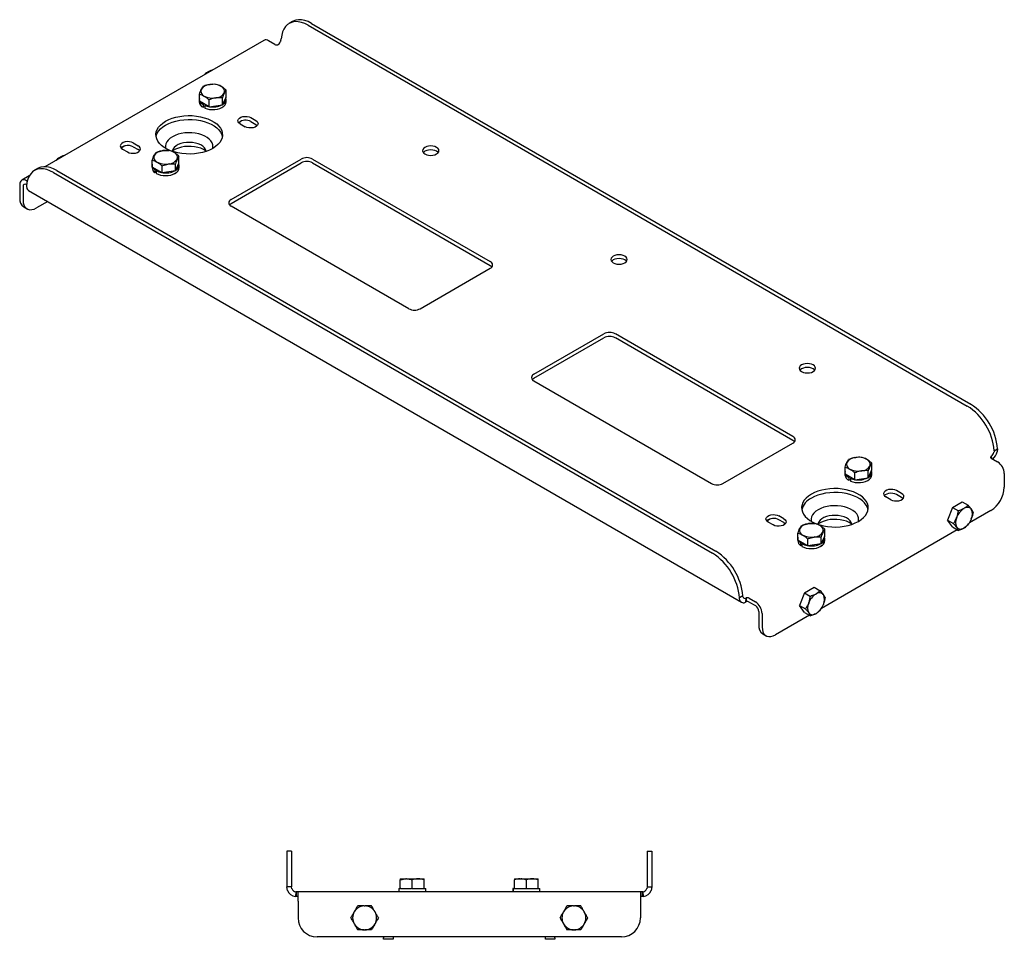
# Model space of a CAD drawing. Header units: inches. Extents: x 10.7 to 90.1, y 5.2 to 46.
# Tile 4 of 4: x 64.2 to 90.1, y 21.9 to 46. Entities that reach past the tile are written whole.
import ezdxf

# ---------------------------------------------------------------- set-up
doc = ezdxf.new("R2010")
doc.units = ezdxf.units.IN
doc.header["$MEASUREMENT"] = 0

msp = doc.modelspace()

# ---------------------------------------------------------------- linework, layer by layer
at = {"color": 7, "linetype": 'Continuous', "lineweight": 25}
for p, q in [((71.4, 45.993), (71.311, 45.942)), ((71.811, 45.893), (89.136, 35.892)), ((71.9, 45.944), (89.224, 35.943)), ((70.648, 45.497), (64.894, 42.175)), ((70.939, 45.389), (70.773, 45.484)), ((71.015, 45.383), (71.024, 45.387)), ((71.098, 45.495), (71.106, 45.535)), ((69.211, 44.334), (69.233, 44.337)), ((68.952, 43.9), (68.952, 44.083)), ((69.561, 43.806), (69.654, 44.009)), ((69.654, 44.009), (69.654, 44.191)), ((68.949, 43.954), (68.949, 43.883)), ((69.209, 43.751), (68.952, 43.9)), ((69.081, 43.826), (69.053, 43.81)), ((69.053, 43.81), (69.053, 43.739)), ((69.053, 43.739), (69.095, 43.763)), ((69.116, 43.805), (69.095, 43.789)), ((69.095, 43.789), (69.095, 43.718)), ((69.209, 43.751), (69.209, 43.934)), ((69.209, 43.751), (69.561, 43.806)), ((69.374, 43.983), (69.396, 43.986)), ((69.561, 43.806), (69.561, 43.989)), ((69.658, 43.883), (69.658, 43.954)), ((70.025, 43.304), (70.155, 43.228)), ((70.307, 43.467), (70.438, 43.392)), ((70.307, 43.365), (70.438, 43.289)), ((66.997, 42.727), (66.895, 42.668)), ((67.214, 42.804), (67.345, 42.728)), ((67.214, 42.702), (67.345, 42.626)), ((66.931, 42.64), (67.062, 42.565)), ((67.996, 42.602), (67.973, 42.599)), ((68.417, 42.274), (68.417, 42.457)), ((67.712, 42.219), (67.712, 42.149)), ((67.715, 42.165), (67.715, 42.348)), ((67.972, 42.017), (67.972, 42.199)), ((68.159, 42.251), (68.136, 42.248)), ((68.323, 42.071), (68.417, 42.274)), ((68.323, 42.071), (68.323, 42.254)), ((68.42, 42.149), (68.42, 42.219)), ((69.788, 41.318), (71.626, 42.379)), ((69.788, 41.216), (71.626, 42.277)), ((71.93, 42.379), (76.597, 39.685)), ((71.93, 42.277), (76.597, 39.583)), ((64.481, 41.937), (64.284, 41.823)), ((64.704, 42.128), (64.616, 42.077)), ((65.116, 42.028), (82.44, 32.027)), ((65.204, 42.079), (82.528, 32.078)), ((67.972, 42.017), (67.715, 42.165)), ((67.808, 42.111), (67.779, 42.099)), ((67.779, 42.099), (67.779, 42.028)), ((67.779, 42.028), (67.815, 42.043)), ((67.843, 42.091), (67.815, 42.075)), ((67.815, 42.075), (67.815, 42.004)), ((68.323, 42.071), (67.972, 42.017)), ((68.298, 41.994), (68.333, 42.014)), ((64.232, 41.708), (64.232, 41.351)), ((64.429, 41.799), (64.409, 41.811)), ((64.413, 41.706), (64.409, 41.708)), ((64.41, 41.669), (64.421, 41.603)), ((64.32, 41.657), (64.32, 41.3)), ((64.461, 41.556), (83.199, 30.738)), ((64.966, 41.264), (64.674, 41.096)), ((64.336, 41.122), (64.424, 41.071)), ((74.455, 38.448), (69.788, 41.142)), ((74.759, 38.448), (76.597, 39.51)), ((77.743, 36.726), (79.581, 37.787)), ((84.552, 35.093), (79.885, 37.787)), ((77.743, 36.624), (79.581, 37.685)), ((84.552, 34.991), (79.885, 37.685)), ((77.743, 36.55), (82.41, 33.856)), ((82.714, 33.856), (84.552, 34.917)), ((89.841, 34.719), (89.837, 34.678)), ((89.841, 34.719), (89.93, 34.77)), ((89.93, 34.77), (89.919, 34.688)), ((86.181, 34.537), (86.204, 34.54)), ((89.762, 34.57), (89.756, 34.564)), ((89.756, 34.564), (89.756, 34.529)), ((89.762, 34.57), (89.767, 34.519)), ((89.765, 34.52), (89.931, 34.425)), ((85.923, 34.103), (85.923, 34.286)), ((86.344, 34.186), (86.367, 34.189)), ((86.531, 34.009), (86.625, 34.212)), ((86.531, 34.009), (86.531, 34.192)), ((86.625, 34.212), (86.625, 34.395)), ((85.92, 34.157), (85.92, 34.087)), ((86.18, 33.955), (85.923, 34.103)), ((86.051, 34.029), (86.023, 34.013)), ((86.023, 34.013), (86.023, 33.942)), ((86.023, 33.942), (86.066, 33.966)), ((86.087, 34.008), (86.066, 33.992)), ((86.066, 33.992), (86.066, 33.921)), ((86.18, 33.955), (86.18, 34.137)), ((86.18, 33.955), (86.531, 34.009)), ((86.628, 34.087), (86.628, 34.157)), ((90.108, 34.118), (90.108, 33.761)), ((87.409, 33.595), (87.278, 33.67)), ((87.126, 33.431), (86.995, 33.507)), ((87.409, 33.493), (87.278, 33.568)), ((88.742, 33.229), (88.613, 32.898)), ((88.742, 33.229), (88.999, 33.378)), ((88.742, 33.229), (88.9, 33.138)), ((88.999, 33.378), (89.157, 33.287)), ((89.04, 33.196), (89.057, 33.206)), ((89.754, 33.149), (89.189, 32.822)), ((83.967, 32.93), (83.866, 32.872)), ((84.315, 32.931), (84.184, 33.007)), ((84.315, 32.829), (84.184, 32.905)), ((88.613, 32.898), (88.772, 32.807)), ((88.742, 32.716), (88.613, 32.898)), ((84.032, 32.768), (83.902, 32.844)), ((84.966, 32.805), (84.944, 32.802)), ((88.873, 32.64), (85.3, 30.577)), ((85.388, 32.477), (85.388, 32.66)), ((88.742, 32.716), (88.9, 32.624)), ((89.04, 32.682), (89.057, 32.692)), ((84.682, 32.422), (84.682, 32.352)), ((84.685, 32.368), (84.685, 32.551)), ((84.942, 32.22), (84.685, 32.368)), ((84.942, 32.22), (84.942, 32.403)), ((85.129, 32.454), (85.107, 32.451)), ((85.294, 32.274), (85.388, 32.477)), ((85.294, 32.274), (85.294, 32.457)), ((85.391, 32.352), (85.391, 32.422)), ((84.779, 32.314), (84.75, 32.302)), ((84.75, 32.302), (84.75, 32.231)), ((84.75, 32.231), (84.786, 32.247)), ((84.814, 32.294), (84.786, 32.278)), ((84.786, 32.278), (84.786, 32.207)), ((85.294, 32.274), (84.942, 32.22)), ((85.304, 32.217), (85.269, 32.197)), ((84.853, 30.984), (85.11, 31.133)), ((85.11, 31.133), (85.268, 31.042)), ((83.234, 30.905), (83.146, 30.854)), ((83.159, 30.786), (83.146, 30.854)), ((83.242, 30.87), (83.234, 30.905)), ((83.316, 30.849), (83.308, 30.742)), ((83.325, 30.852), (83.316, 30.849)), ((83.325, 30.852), (83.325, 30.75)), ((83.401, 30.846), (83.567, 30.751)), ((84.853, 30.984), (84.724, 30.653)), ((84.853, 30.984), (85.011, 30.893)), ((85.151, 30.951), (85.168, 30.961)), ((83.325, 30.75), (83.308, 30.742)), ((83.401, 30.744), (83.567, 30.649)), ((84.724, 30.653), (84.883, 30.562)), ((84.853, 30.47), (84.724, 30.653)), ((83.655, 30.496), (83.655, 30.138)), ((83.744, 30.445), (83.744, 30.087)), ((84.984, 30.395), (84.097, 29.883)), ((84.853, 30.47), (85.011, 30.379)), ((85.151, 30.437), (85.168, 30.447)), ((83.759, 29.909), (83.847, 29.858)), ((71.249, 24.198), (71.249, 23.261)), ((71.374, 24.198), (71.249, 24.198)), ((71.374, 24.198), (71.374, 23.261)), ((80.718, 24.198), (80.843, 24.198)), ((80.718, 24.198), (80.718, 23.261)), ((80.843, 24.198), (80.843, 23.261)), ((74.231, 23.474), (74.379, 23.474)), ((74.231, 23.222), (74.231, 23.446)), ((74.399, 23.474), (74.379, 23.474)), ((74.399, 23.474), (74.704, 23.474)), ((74.547, 23.222), (74.547, 23.446)), ((74.704, 23.474), (74.861, 23.474)), ((74.861, 23.222), (74.861, 23.446)), ((77.231, 23.474), (77.379, 23.474)), ((77.231, 23.222), (77.231, 23.446)), ((77.379, 23.474), (77.399, 23.474)), ((77.399, 23.474), (77.704, 23.474)), ((77.547, 23.222), (77.547, 23.446)), ((77.704, 23.474), (77.861, 23.474)), ((77.861, 23.222), (77.861, 23.446)), ((71.374, 23.261), (71.249, 23.261)), ((71.266, 23.17), (71.249, 23.261)), ((71.383, 23.215), (71.374, 23.261)), ((71.488, 23.136), (71.476, 23.012)), ((71.499, 23.136), (71.488, 23.136)), ((71.499, 23.136), (71.499, 23.011)), ((71.546, 23.136), (71.499, 23.136)), ((80.546, 23.136), (71.546, 23.136)), ((71.546, 22.886), (71.546, 23.136)), ((74.192, 23.222), (74.192, 23.136)), ((74.192, 23.222), (74.231, 23.222)), ((74.248, 23.222), (74.231, 23.222)), ((74.248, 23.222), (74.53, 23.222)), ((74.547, 23.222), (74.53, 23.222)), ((74.547, 23.222), (74.563, 23.222)), ((74.563, 23.222), (74.845, 23.222)), ((74.845, 23.222), (74.861, 23.222)), ((74.861, 23.222), (74.901, 23.222)), ((74.901, 23.136), (74.901, 23.222)), ((77.192, 23.222), (77.192, 23.136)), ((77.196, 23.222), (77.192, 23.222)), ((77.196, 23.222), (77.196, 23.136)), ((77.196, 23.222), (77.231, 23.222)), ((77.231, 23.222), (77.248, 23.222)), ((77.248, 23.222), (77.53, 23.222)), ((77.53, 23.222), (77.547, 23.222)), ((77.547, 23.222), (77.563, 23.222)), ((77.563, 23.222), (77.845, 23.222)), ((77.845, 23.222), (77.861, 23.222)), ((77.861, 23.222), (77.901, 23.222)), ((77.901, 23.136), (77.901, 23.222)), ((80.546, 23.136), (80.546, 22.886)), ((80.593, 23.136), (80.546, 23.136)), ((80.593, 23.136), (80.593, 23.011)), ((80.605, 23.136), (80.593, 23.136)), ((80.605, 23.136), (80.616, 23.012)), ((80.718, 23.261), (80.71, 23.215)), ((80.718, 23.261), (80.843, 23.261)), ((80.843, 23.261), (80.826, 23.17)), ((71.499, 23.011), (71.476, 23.012)), ((71.546, 23.011), (71.499, 23.011)), ((71.546, 22.886), (71.546, 22.448)), ((80.593, 23.011), (80.546, 23.011)), ((80.546, 22.886), (80.546, 22.448)), ((80.616, 23.012), (80.593, 23.011)), ((73.285, 22.763), (73.308, 22.763)), ((78.785, 22.763), (78.808, 22.763)), ((73.285, 22.133), (73.308, 22.133)), ((78.785, 22.133), (78.808, 22.133)), ((80.046, 21.948), (72.046, 21.948)), ((73.796, 21.948), (73.796, 21.928)), ((73.796, 21.886), (73.796, 21.928)), ((74.046, 21.886), (73.796, 21.886)), ((74.046, 21.948), (74.046, 21.928)), ((74.046, 21.928), (74.046, 21.886)), ((78.046, 21.928), (78.046, 21.948)), ((78.046, 21.886), (78.046, 21.928)), ((78.296, 21.886), (78.046, 21.886)), ((78.296, 21.928), (78.296, 21.948)), ((78.296, 21.928), (78.296, 21.886))]:
    msp.add_line(p, q, dxfattribs=at)
at = {"color": 7, "linetype": 'Continuous', "lineweight": 25, "flags": 128}
for points in [[(71.811, 45.893), (71.723, 45.937), (71.636, 45.969), (71.551, 45.986), (71.471, 45.988), (71.396, 45.977), (71.327, 45.951), (71.267, 45.911), (71.214, 45.858), (71.172, 45.793), (71.139, 45.717), (71.117, 45.63), (71.106, 45.535)], [(71.9, 45.944), (71.811, 45.988), (71.724, 46.02), (71.639, 46.037), (71.559, 46.039), (71.484, 46.028), (71.416, 46.002), (71.4, 45.993)], [(68.952, 43.982), (68.949, 43.955), (68.952, 43.927)], [(69.095, 43.718), (69.155, 43.698), (69.222, 43.684), (69.291, 43.679), (69.361, 43.682), (69.428, 43.692), (69.491, 43.71), (69.546, 43.734), (69.592, 43.765), (69.627, 43.8), (69.649, 43.838), (69.658, 43.878), (69.658, 43.883)], [(69.095, 43.789), (69.155, 43.768), (69.196, 43.759)], [(69.303, 42.659), (69.221, 42.617), (69.13, 42.581), (69.032, 42.552), (68.929, 42.531), (68.822, 42.517), (68.712, 42.511), (68.602, 42.513), (68.494, 42.523), (68.388, 42.541), (68.287, 42.566), (68.193, 42.598), (68.106, 42.637), (68.028, 42.682), (67.961, 42.732), (67.905, 42.787), (67.861, 42.845), (67.831, 42.906), (67.814, 42.968), (67.81, 43.032), (67.82, 43.095), (67.844, 43.157), (67.882, 43.217), (67.932, 43.273), (67.993, 43.326), (68.066, 43.373), (68.148, 43.415), (68.239, 43.451), (68.337, 43.48), (68.441, 43.501), (68.548, 43.515), (68.657, 43.521), (68.767, 43.519), (68.876, 43.509), (68.981, 43.491), (69.082, 43.466), (69.176, 43.434), (69.263, 43.395), (69.341, 43.35), (69.408, 43.3), (69.464, 43.245), (69.508, 43.187), (69.539, 43.126), (69.556, 43.064), (69.559, 43), (69.549, 42.937), (69.525, 42.875), (69.488, 42.815), (69.438, 42.759), (69.376, 42.706), (69.303, 42.659)], [(70.025, 43.304), (69.991, 43.33), (69.971, 43.361), (69.967, 43.394), (69.979, 43.426), (70.006, 43.455), (70.046, 43.478), (70.096, 43.494), (70.152, 43.501), (70.209, 43.498), (70.262, 43.487), (70.307, 43.467)], [(67.814, 42.965), (67.82, 42.993), (67.844, 43.055), (67.882, 43.115), (67.932, 43.171), (67.993, 43.224), (68.066, 43.271), (68.148, 43.313), (68.239, 43.349), (68.337, 43.378), (68.441, 43.399), (68.548, 43.413), (68.657, 43.419), (68.767, 43.417), (68.876, 43.407), (68.981, 43.389), (69.082, 43.364), (69.176, 43.332), (69.263, 43.293), (69.341, 43.248), (69.408, 43.198), (69.464, 43.143), (69.508, 43.085), (69.539, 43.024), (69.555, 42.965)], [(70.438, 43.392), (70.472, 43.365), (70.492, 43.334), (70.496, 43.302), (70.484, 43.27), (70.457, 43.241), (70.417, 43.217), (70.367, 43.202), (70.311, 43.195), (70.254, 43.197), (70.201, 43.209), (70.155, 43.228)], [(70.438, 43.289), (70.472, 43.263), (70.476, 43.259)], [(69.303, 42.659), (69.309, 42.696), (69.306, 42.75), (69.288, 42.803), (69.258, 42.854), (69.214, 42.902), (69.158, 42.945), (69.092, 42.983), (69.017, 43.015), (68.935, 43.041), (68.846, 43.058), (68.755, 43.068), (68.661, 43.07), (68.568, 43.064), (68.478, 43.05), (68.393, 43.029), (68.314, 43), (68.243, 42.965), (68.182, 42.924), (68.132, 42.878), (68.095, 42.829), (68.071, 42.777), (68.06, 42.723), (68.064, 42.669), (68.066, 42.659)], [(67.214, 42.804), (67.168, 42.823), (67.115, 42.835), (67.058, 42.837), (67.003, 42.83), (66.953, 42.815), (66.912, 42.791), (66.885, 42.762), (66.873, 42.73), (66.877, 42.698), (66.897, 42.667), (66.931, 42.64)], [(67.214, 42.702), (67.168, 42.721), (67.115, 42.733), (67.058, 42.735), (67.003, 42.728), (66.953, 42.712), (66.912, 42.689), (66.893, 42.671)], [(67.062, 42.565), (67.107, 42.545), (67.161, 42.534), (67.218, 42.531), (67.273, 42.538), (67.323, 42.554), (67.363, 42.577), (67.391, 42.606), (67.403, 42.638), (67.399, 42.671), (67.379, 42.702), (67.345, 42.728)], [(69.133, 42.579), (69.132, 42.587), (69.116, 42.633), (69.086, 42.676), (69.043, 42.716), (68.988, 42.75), (68.924, 42.778), (68.852, 42.8), (68.775, 42.813), (68.695, 42.818), (68.614, 42.815), (68.536, 42.804), (68.463, 42.784), (68.396, 42.758), (68.339, 42.725), (68.293, 42.687), (68.26, 42.644), (68.24, 42.599), (68.237, 42.582)], [(69.13, 42.581), (69.117, 42.592), (69.057, 42.629), (68.987, 42.661), (68.91, 42.685), (68.827, 42.703), (68.74, 42.712), (68.652, 42.713), (68.564, 42.706), (68.48, 42.69), (68.401, 42.668), (68.329, 42.638), (68.267, 42.602), (68.239, 42.581)], [(74.882, 42.512), (74.927, 42.492), (74.978, 42.48), (75.034, 42.475), (75.09, 42.48), (75.142, 42.492), (75.186, 42.512), (75.22, 42.537), (75.242, 42.567), (75.249, 42.599), (75.242, 42.632), (75.22, 42.661), (75.186, 42.687), (75.142, 42.707), (75.09, 42.719), (75.034, 42.724), (74.978, 42.719), (74.927, 42.707), (74.882, 42.687), (74.848, 42.661), (74.826, 42.632), (74.819, 42.599), (74.826, 42.567), (74.848, 42.537), (74.882, 42.512)], [(67.383, 42.596), (67.379, 42.6), (67.345, 42.626)], [(75.23, 42.548), (75.22, 42.559), (75.186, 42.585), (75.142, 42.605), (75.09, 42.617), (75.034, 42.621), (74.978, 42.617), (74.927, 42.605), (74.882, 42.585), (74.848, 42.559), (74.838, 42.548)], [(67.715, 42.247), (67.712, 42.212), (67.715, 42.192)], [(65.116, 42.028), (65.027, 42.072), (64.94, 42.103), (64.856, 42.12), (64.775, 42.123), (64.7, 42.111), (64.632, 42.086), (64.571, 42.046), (64.519, 41.993), (64.476, 41.928), (64.443, 41.851), (64.421, 41.765), (64.41, 41.669)], [(65.204, 42.079), (65.116, 42.123), (65.028, 42.154), (64.944, 42.171), (64.864, 42.174), (64.789, 42.163), (64.72, 42.137), (64.704, 42.128)], [(67.728, 42.157), (67.744, 42.134), (67.779, 42.099)], [(67.815, 42.004), (67.869, 41.978), (67.931, 41.959), (67.998, 41.948), (68.068, 41.944), (68.137, 41.948), (68.204, 41.96), (68.265, 41.98), (68.319, 42.005), (68.363, 42.037), (68.395, 42.073), (68.414, 42.111), (68.42, 42.149)], [(64.32, 41.3), (64.326, 41.232), (64.342, 41.173), (64.368, 41.123), (64.403, 41.086), (64.447, 41.06), (64.497, 41.049), (64.553, 41.051), (64.613, 41.067), (64.674, 41.096)], [(69.744, 41.179), (69.761, 41.197), (69.788, 41.216)], [(79.832, 39.654), (79.876, 39.634), (79.928, 39.622), (79.984, 39.618), (80.039, 39.622), (80.091, 39.634), (80.136, 39.654), (80.17, 39.68), (80.191, 39.71), (80.199, 39.742), (80.191, 39.774), (80.17, 39.804), (80.136, 39.83), (80.091, 39.849), (80.039, 39.862), (79.984, 39.866), (79.928, 39.862), (79.876, 39.849), (79.832, 39.83), (79.798, 39.804), (79.776, 39.774), (79.769, 39.742), (79.776, 39.71), (79.798, 39.68), (79.832, 39.654)], [(80.18, 39.691), (80.17, 39.702), (80.136, 39.728), (80.091, 39.747), (80.039, 39.76), (79.984, 39.764), (79.928, 39.76), (79.876, 39.747), (79.832, 39.728), (79.798, 39.702), (79.788, 39.691)], [(76.597, 39.583), (76.624, 39.564), (76.641, 39.546)], [(84.782, 36.797), (84.826, 36.777), (84.878, 36.765), (84.934, 36.76), (84.989, 36.765), (85.041, 36.777), (85.086, 36.797), (85.12, 36.822), (85.141, 36.852), (85.149, 36.885), (85.141, 36.917), (85.12, 36.947), (85.086, 36.972), (85.041, 36.992), (84.989, 37.004), (84.934, 37.009), (84.878, 37.004), (84.826, 36.992), (84.782, 36.972), (84.747, 36.947), (84.726, 36.917), (84.719, 36.885), (84.726, 36.852), (84.747, 36.822), (84.782, 36.797)], [(85.13, 36.833), (85.12, 36.845), (85.086, 36.87), (85.041, 36.89), (84.989, 36.902), (84.934, 36.907), (84.878, 36.902), (84.826, 36.89), (84.782, 36.87), (84.747, 36.845), (84.738, 36.833)], [(77.699, 36.587), (77.716, 36.605), (77.743, 36.624)], [(84.596, 34.954), (84.579, 34.972), (84.552, 34.991)], [(89.756, 34.564), (89.751, 34.559), (89.748, 34.553), (89.747, 34.547), (89.747, 34.541), (89.75, 34.535), (89.753, 34.53), (89.759, 34.525), (89.765, 34.52)], [(85.923, 34.185), (85.92, 34.158), (85.923, 34.13)], [(86.066, 33.921), (86.126, 33.901), (86.192, 33.888), (86.261, 33.882), (86.331, 33.885), (86.399, 33.895), (86.461, 33.913), (86.517, 33.938), (86.563, 33.968), (86.597, 34.003), (86.62, 34.041), (86.628, 34.081), (86.628, 34.087)], [(86.066, 33.992), (86.126, 33.971), (86.166, 33.962)], [(85.037, 33.576), (84.964, 33.529), (84.902, 33.476), (84.852, 33.42), (84.815, 33.36), (84.791, 33.298), (84.781, 33.235), (84.784, 33.172), (84.801, 33.109), (84.832, 33.048), (84.876, 32.99), (84.932, 32.935), (84.999, 32.885), (85.077, 32.84), (85.163, 32.801), (85.258, 32.769), (85.359, 32.744), (85.464, 32.726), (85.573, 32.716), (85.683, 32.714), (85.792, 32.72), (85.899, 32.734), (86.003, 32.756), (86.101, 32.784), (86.192, 32.82), (86.274, 32.862), (86.347, 32.91), (86.408, 32.962), (86.458, 33.019), (86.495, 33.078), (86.519, 33.14), (86.53, 33.203), (86.526, 33.267), (86.509, 33.329), (86.479, 33.39), (86.435, 33.448), (86.379, 33.503), (86.312, 33.553), (86.234, 33.598), (86.147, 33.637), (86.052, 33.669), (85.952, 33.694), (85.846, 33.712), (85.738, 33.722), (85.628, 33.724), (85.518, 33.718), (85.411, 33.704), (85.308, 33.683), (85.21, 33.654), (85.119, 33.618), (85.037, 33.576)], [(87.278, 33.67), (87.232, 33.69), (87.179, 33.701), (87.122, 33.704), (87.067, 33.697), (87.017, 33.681), (86.977, 33.658), (86.949, 33.629), (86.937, 33.597), (86.941, 33.564), (86.961, 33.533), (86.995, 33.507)], [(86.526, 33.168), (86.509, 33.227), (86.479, 33.288), (86.435, 33.346), (86.379, 33.401), (86.312, 33.451), (86.234, 33.496), (86.147, 33.535), (86.052, 33.567), (85.952, 33.592), (85.846, 33.61), (85.738, 33.62), (85.628, 33.622), (85.518, 33.616), (85.411, 33.602), (85.308, 33.581), (85.21, 33.552), (85.119, 33.516), (85.037, 33.474)], [(87.278, 33.568), (87.232, 33.588), (87.179, 33.599), (87.122, 33.602), (87.067, 33.595), (87.017, 33.579), (86.977, 33.556), (86.957, 33.538)], [(87.126, 33.431), (87.172, 33.412), (87.225, 33.4), (87.282, 33.398), (87.337, 33.405), (87.387, 33.421), (87.428, 33.444), (87.455, 33.473), (87.467, 33.505), (87.463, 33.538), (87.443, 33.568), (87.409, 33.595)], [(87.447, 33.462), (87.443, 33.466), (87.409, 33.493)], [(86.274, 32.862), (86.28, 32.899), (86.276, 32.953), (86.259, 33.006), (86.228, 33.057), (86.184, 33.105), (86.129, 33.148), (86.063, 33.186), (85.988, 33.218), (85.905, 33.244), (85.817, 33.261), (85.725, 33.271), (85.632, 33.273), (85.539, 33.267), (85.449, 33.253), (85.363, 33.232), (85.284, 33.203), (85.213, 33.168), (85.152, 33.127), (85.103, 33.082), (85.065, 33.032), (85.041, 32.98), (85.031, 32.926), (85.034, 32.873), (85.037, 32.862)], [(83.902, 32.844), (83.867, 32.87), (83.848, 32.901), (83.844, 32.933), (83.856, 32.966), (83.883, 32.994), (83.923, 33.018), (83.973, 33.033), (84.029, 33.04), (84.086, 33.038), (84.139, 33.027), (84.184, 33.007)], [(84.315, 32.931), (84.349, 32.905), (84.369, 32.874), (84.373, 32.841), (84.361, 32.809), (84.334, 32.78), (84.294, 32.757), (84.244, 32.742), (84.188, 32.735), (84.131, 32.737), (84.078, 32.748), (84.032, 32.768)], [(86.103, 32.785), (86.102, 32.791), (86.086, 32.836), (86.056, 32.879), (86.013, 32.919), (85.959, 32.953), (85.895, 32.981), (85.823, 33.003), (85.745, 33.016), (85.665, 33.021), (85.585, 33.018), (85.507, 33.007), (85.433, 32.987), (85.367, 32.961), (85.31, 32.928), (85.264, 32.89), (85.23, 32.847), (85.211, 32.802), (85.207, 32.785)], [(86.101, 32.784), (86.087, 32.795), (86.027, 32.832), (85.958, 32.864), (85.88, 32.889), (85.797, 32.906), (85.71, 32.915), (85.622, 32.916), (85.535, 32.909), (85.45, 32.894), (85.371, 32.871), (85.3, 32.841), (85.237, 32.805), (85.209, 32.784)], [(84.315, 32.829), (84.349, 32.803), (84.353, 32.799)], [(84.685, 32.45), (84.682, 32.415), (84.685, 32.395)], [(84.699, 32.36), (84.715, 32.337), (84.75, 32.302)], [(84.786, 32.207), (84.84, 32.181), (84.902, 32.163), (84.969, 32.151), (85.038, 32.147), (85.108, 32.151), (85.175, 32.163), (85.236, 32.183), (85.29, 32.209), (85.333, 32.24), (85.366, 32.276), (85.385, 32.315), (85.391, 32.352)], [(83.744, 30.087), (83.749, 30.02), (83.765, 29.96), (83.791, 29.911), (83.827, 29.873), (83.87, 29.847), (83.921, 29.836), (83.976, 29.838), (84.036, 29.854), (84.097, 29.883)]]:
    msp.add_lwpolyline(points, dxfattribs=at)
at = {"color": 7, "linetype": 'Continuous', "lineweight": 25}
for centre, radius, start, end in [((70.7, 45.382), 0.126, 54.3824, 114.3071), ((70.983, 45.476), 0.098, 242.939, 288.6763), ((70.906, 45.549), 0.2, 306.324, 344.4645), ((69.234, 44.054), 0.28, 94.8753, 147.0375), ((69.305, 43.862), 0.48, 62.5654, 98.5738), ((69.477, 44.159), 0.138, 340.6179, 69.2485), ((69.13, 44.161), 0.138, 160.6179, 249.2485), ((69.302, 44.458), 0.48, 242.5654, 278.5738), ((69.372, 44.266), 0.28, 274.8753, 327.0375), ((69.501, 43.957), 0.154, 294.8978, 15.4443), ((69.126, 43.901), 0.178, 185.6592, 245.661), ((69.154, 44.004), 0.219, 210.6604, 242.4246), ((69.305, 44.292), 0.544, 261.7743, 295.8393), ((70.169, 43.118), 0.283, 60.7633, 130.136), ((67.892, 42.426), 0.138, 160.6179, 249.2485), ((67.997, 42.319), 0.28, 94.8753, 147.0375), ((68.067, 42.127), 0.48, 62.5654, 98.5738), ((68.24, 42.424), 0.138, 340.6179, 69.2485), ((68.065, 42.723), 0.48, 242.5654, 278.5738), ((68.135, 42.531), 0.28, 274.8753, 327.0375), ((68.265, 42.221), 0.153, 294.3738, 15.9684), ((71.778, 42.086), 0.33, 62.6097, 117.3903), ((71.778, 41.984), 0.33, 62.6097, 117.3903), ((67.864, 42.155), 0.153, 182.5631, 236.1818), ((68.037, 42.478), 0.46, 241.1551, 260.0907), ((68.067, 42.562), 0.548, 261.9255, 295.688), ((64.34, 41.726), 0.109, 50.7967, 189.214), ((64.374, 41.666), 0.0546, 50.7967, 189.214), ((64.509, 41.637), 0.094, 200.6557, 239.2052), ((64.475, 41.323), 0.245, 173.4667, 235.2211), ((69.821, 41.23), 0.0939, 110.7834, 249.2166), ((76.564, 39.597), 0.0939, 290.7834, 69.2166), ((74.607, 38.742), 0.33, 242.6097, 297.3903), ((79.733, 37.494), 0.33, 62.6097, 117.3903), ((79.733, 37.391), 0.33, 62.6097, 117.3903), ((77.776, 36.638), 0.0939, 110.7834, 249.2166), ((88.297, 34.588), 1.55, 4.8247, 57.2449), ((88.385, 34.639), 1.55, 4.8247, 57.2449), ((84.519, 35.005), 0.0939, 290.7834, 69.2166), ((89.644, 34.731), 0.2, 306.324, 344.4645), ((89.523, 34.801), 0.412, 312.7989, 344.1612), ((86.205, 34.257), 0.28, 94.8753, 147.0375), ((86.275, 34.065), 0.48, 62.5654, 98.5738), ((86.448, 34.362), 0.138, 340.6179, 69.2485), ((89.724, 34.101), 0.384, 2.6055, 57.3945), ((86.1, 34.364), 0.138, 160.6179, 249.2485), ((86.273, 34.661), 0.48, 242.5654, 278.5738), ((86.343, 34.469), 0.28, 274.8753, 327.0375), ((86.472, 34.159), 0.154, 294.8384, 16.8317), ((86.097, 34.104), 0.178, 185.6592, 245.661), ((86.125, 34.207), 0.219, 210.6604, 242.4246), ((86.276, 34.495), 0.544, 261.7743, 295.8393), ((82.562, 34.149), 0.33, 242.6097, 297.3903), ((89.343, 33.794), 0.765, 302.4763, 357.5237), ((85.237, 33.053), 0.467, 115.441, 165.6843), ((89.315, 32.791), 0.49, 124.0791, 159.626), ((89.138, 33.097), 0.135, 39.7748, 126.698), ((88.984, 33.055), 0.287, 333.4574, 26.5426), ((84.046, 32.658), 0.283, 60.7633, 130.136), ((89.113, 32.833), 0.287, 153.4574, 206.5426), ((88.783, 33.097), 0.49, 304.0791, 339.626), ((84.863, 32.629), 0.138, 160.6179, 249.2485), ((84.968, 32.523), 0.28, 94.8753, 147.0375), ((85.038, 32.33), 0.48, 62.5654, 98.5738), ((85.21, 32.627), 0.138, 340.6179, 69.2485), ((88.96, 32.791), 0.135, 219.7748, 306.698), ((84.835, 32.359), 0.153, 182.5631, 236.1818), ((85.035, 32.926), 0.48, 242.5654, 278.5738), ((85.106, 32.734), 0.28, 274.8753, 327.0375), ((85.236, 32.424), 0.153, 294.3738, 15.9684), ((85.008, 32.681), 0.46, 241.1551, 260.0907), ((85.038, 32.765), 0.548, 261.9255, 295.688), ((81.602, 30.723), 1.55, 4.8247, 57.2449), ((81.69, 30.774), 1.55, 4.8247, 57.2449), ((83.288, 30.891), 0.0505, 203.5068, 303.6532), ((83.357, 30.759), 0.098, 62.939, 108.6763), ((85.426, 30.546), 0.49, 124.0791, 159.626), ((85.248, 30.852), 0.135, 39.7748, 126.698), ((85.095, 30.81), 0.287, 333.4574, 26.5426), ((83.252, 30.826), 0.101, 203.5068, 303.6532), ((83.357, 30.657), 0.098, 62.939, 108.6763), ((83.36, 30.427), 0.384, 2.6055, 57.3945), ((83.464, 30.487), 0.192, 2.6055, 57.3945), ((85.224, 30.587), 0.287, 153.4574, 206.5426), ((84.893, 30.852), 0.49, 304.0791, 339.626), ((85.07, 30.545), 0.135, 219.7748, 306.698), ((83.899, 30.111), 0.245, 173.4667, 235.2211), ((71.499, 23.261), 0.25, 201.1782, 264.7076), ((71.499, 23.261), 0.125, 201.1782, 264.7076), ((80.593, 23.261), 0.125, 275.2924, 338.8218), ((80.593, 23.261), 0.25, 275.2924, 338.8218), ((73.296, 22.448), 0.315, 150.0228, 209.9772), ((73.296, 22.448), 0.315, 92.1255, 150.0228), ((73.296, 22.448), 0.315, 29.9772, 87.8745), ((73.296, 22.448), 0.315, 330.0228, 29.9772), ((78.796, 22.448), 0.315, 150.0228, 209.9772), ((78.796, 22.448), 0.315, 92.1255, 150.0228), ((78.796, 22.448), 0.315, 29.9772, 87.8745), ((78.796, 22.448), 0.315, 330.0228, 29.9772), ((72.046, 22.448), 0.5, 180, 270), ((73.296, 22.448), 0.315, 209.9772, 267.8745), ((73.296, 22.448), 0.315, 272.1255, 330.0228), ((78.796, 22.448), 0.315, 209.9772, 267.8745), ((78.796, 22.448), 0.315, 272.1255, 330.0228), ((80.046, 22.448), 0.5, 270, 0)]:
    msp.add_arc(centre, radius, start, end, dxfattribs=at)
for points, knots in [([(69.18, 44.671), (69.177, 44.669), (69.155, 44.655), (69.117, 44.629), (69.09, 44.603), (69.077, 44.59)], [0, 0, 0, 0, 0.074989, 0.562168, 1, 1, 1, 1]), ([(69.32, 44.73), (69.297, 44.722), (69.246, 44.705), (69.203, 44.683), (69.18, 44.671)], [0, 0, 0, 0, 0.465568, 1, 1, 1, 1]), ([(68.999, 44.207), (69, 44.209), (69.009, 44.227), (69.025, 44.256), (69.039, 44.276), (69.046, 44.285)], [0, 0, 0, 0, 0.070856, 0.531186, 1, 1, 1, 1]), ([(69.211, 44.334), (69.197, 44.331), (69.142, 44.321), (69.087, 44.3), (69.046, 44.285)], [0, 0, 0, 0, 0.236478, 1, 1, 1, 1]), ([(69.398, 44.34), (69.39, 44.34), (69.337, 44.345), (69.281, 44.341), (69.233, 44.337)], [0, 0, 0, 0, 0.140528, 1, 1, 1, 1]), ([(69.526, 44.288), (69.523, 44.29), (69.5, 44.303), (69.456, 44.323), (69.417, 44.334), (69.398, 44.34)], [0, 0, 0, 0, 0.070856, 0.531186, 1, 1, 1, 1]), ([(69.654, 44.191), (69.634, 44.21), (69.592, 44.247), (69.548, 44.275), (69.526, 44.288)], [0, 0, 0, 0, 0.495463, 1, 1, 1, 1]), ([(68.952, 44.083), (68.96, 44.105), (68.975, 44.152), (68.991, 44.188), (68.999, 44.207)], [0, 0, 0, 0, 0.495463, 1, 1, 1, 1]), ([(68.952, 44.083), (68.973, 44.077), (69.015, 44.066), (69.059, 44.043), (69.081, 44.031)], [0, 0, 0, 0, 0.495463, 1, 1, 1, 1]), ([(69.081, 44.031), (69.084, 44.03), (69.107, 44.016), (69.15, 43.986), (69.189, 43.952), (69.209, 43.934)], [0, 0, 0, 0, 0.070856, 0.531186, 1, 1, 1, 1]), ([(69.561, 43.989), (69.553, 43.989), (69.5, 43.994), (69.444, 43.99), (69.396, 43.986)], [0, 0, 0, 0, 0.140528, 1, 1, 1, 1]), ([(69.608, 44.113), (69.606, 44.111), (69.598, 44.092), (69.582, 44.053), (69.568, 44.01), (69.561, 43.989)], [0, 0, 0, 0, 0.070856, 0.531186, 1, 1, 1, 1]), ([(69.654, 44.191), (69.647, 44.181), (69.631, 44.161), (69.616, 44.129), (69.608, 44.113)], [0, 0, 0, 0, 0.495463, 1, 1, 1, 1]), ([(69.374, 43.983), (69.361, 43.98), (69.305, 43.97), (69.251, 43.95), (69.209, 43.934)], [0, 0, 0, 0, 0.236478, 1, 1, 1, 1]), ([(65.431, 42.485), (65.408, 42.477), (65.357, 42.46), (65.314, 42.438), (65.291, 42.426)], [0, 0, 0, 0, 0.465568, 1, 1, 1, 1]), ([(67.715, 42.348), (67.722, 42.371), (67.738, 42.417), (67.754, 42.453), (67.762, 42.472)], [0, 0, 0, 0, 0.495463, 1, 1, 1, 1]), ([(67.762, 42.472), (67.763, 42.474), (67.771, 42.492), (67.787, 42.522), (67.801, 42.541), (67.809, 42.55)], [0, 0, 0, 0, 0.070856, 0.531186, 1, 1, 1, 1]), ([(67.809, 42.55), (67.816, 42.553), (67.87, 42.574), (67.925, 42.588), (67.973, 42.599)], [0, 0, 0, 0, 0.140528, 1, 1, 1, 1]), ([(67.996, 42.602), (68.009, 42.604), (68.065, 42.61), (68.119, 42.607), (68.16, 42.605)], [0, 0, 0, 0, 0.236478, 1, 1, 1, 1]), ([(68.289, 42.554), (68.286, 42.555), (68.262, 42.568), (68.219, 42.589), (68.18, 42.599), (68.16, 42.605)], [0, 0, 0, 0, 0.070856, 0.531186, 1, 1, 1, 1]), ([(68.417, 42.457), (68.396, 42.475), (68.354, 42.512), (68.311, 42.54), (68.289, 42.554)], [0, 0, 0, 0, 0.495463, 1, 1, 1, 1]), ([(68.417, 42.457), (68.409, 42.446), (68.394, 42.426), (68.378, 42.394), (68.37, 42.378)], [0, 0, 0, 0, 0.495463, 1, 1, 1, 1]), ([(65.291, 42.426), (65.288, 42.424), (65.265, 42.41), (65.228, 42.384), (65.201, 42.358), (65.188, 42.345)], [0, 0, 0, 0, 0.074989, 0.562168, 1, 1, 1, 1]), ([(67.715, 42.348), (67.736, 42.342), (67.778, 42.331), (67.821, 42.308), (67.843, 42.297)], [0, 0, 0, 0, 0.495463, 1, 1, 1, 1]), ([(67.843, 42.297), (67.846, 42.295), (67.869, 42.281), (67.913, 42.251), (67.952, 42.217), (67.972, 42.199)], [0, 0, 0, 0, 0.070856, 0.531186, 1, 1, 1, 1]), ([(67.972, 42.199), (67.979, 42.202), (68.033, 42.224), (68.088, 42.237), (68.136, 42.248)], [0, 0, 0, 0, 0.140528, 1, 1, 1, 1]), ([(68.159, 42.251), (68.172, 42.253), (68.228, 42.26), (68.282, 42.256), (68.323, 42.254)], [0, 0, 0, 0, 0.236478, 1, 1, 1, 1]), ([(68.37, 42.378), (68.369, 42.376), (68.361, 42.357), (68.345, 42.318), (68.33, 42.275), (68.323, 42.254)], [0, 0, 0, 0, 0.070856, 0.531186, 1, 1, 1, 1]), ([(85.97, 34.41), (85.971, 34.412), (85.979, 34.43), (85.995, 34.46), (86.009, 34.479), (86.017, 34.488)], [0, 0, 0, 0, 0.070856, 0.531186, 1, 1, 1, 1]), ([(86.181, 34.537), (86.168, 34.534), (86.112, 34.524), (86.058, 34.504), (86.017, 34.488)], [0, 0, 0, 0, 0.236478, 1, 1, 1, 1]), ([(86.368, 34.543), (86.361, 34.543), (86.307, 34.548), (86.251, 34.544), (86.204, 34.54)], [0, 0, 0, 0, 0.140528, 1, 1, 1, 1]), ([(86.497, 34.492), (86.494, 34.493), (86.47, 34.506), (86.427, 34.527), (86.388, 34.537), (86.368, 34.543)], [0, 0, 0, 0, 0.070856, 0.531186, 1, 1, 1, 1]), ([(86.625, 34.395), (86.604, 34.413), (86.562, 34.45), (86.519, 34.478), (86.497, 34.492)], [0, 0, 0, 0, 0.495463, 1, 1, 1, 1]), ([(85.923, 34.286), (85.93, 34.309), (85.946, 34.355), (85.962, 34.391), (85.97, 34.41)], [0, 0, 0, 0, 0.495463, 1, 1, 1, 1]), ([(85.923, 34.286), (85.944, 34.28), (85.986, 34.269), (86.029, 34.246), (86.051, 34.235)], [0, 0, 0, 0, 0.495463, 1, 1, 1, 1]), ([(86.051, 34.235), (86.054, 34.233), (86.077, 34.219), (86.121, 34.189), (86.16, 34.155), (86.18, 34.137)], [0, 0, 0, 0, 0.070856, 0.531186, 1, 1, 1, 1]), ([(86.344, 34.186), (86.331, 34.183), (86.275, 34.173), (86.221, 34.153), (86.18, 34.137)], [0, 0, 0, 0, 0.236478, 1, 1, 1, 1]), ([(86.531, 34.192), (86.524, 34.193), (86.47, 34.197), (86.415, 34.193), (86.367, 34.189)], [0, 0, 0, 0, 0.140528, 1, 1, 1, 1]), ([(86.578, 34.316), (86.577, 34.314), (86.569, 34.295), (86.553, 34.256), (86.538, 34.213), (86.531, 34.192)], [0, 0, 0, 0, 0.070856, 0.531186, 1, 1, 1, 1]), ([(86.625, 34.395), (86.617, 34.384), (86.602, 34.364), (86.586, 34.332), (86.578, 34.316)], [0, 0, 0, 0, 0.495463, 1, 1, 1, 1]), ([(88.856, 32.961), (88.857, 32.965), (88.869, 32.995), (88.886, 33.053), (88.895, 33.11), (88.9, 33.138)], [0, 0, 0, 0, 0.070856, 0.531186, 1, 1, 1, 1]), ([(89.04, 33.196), (89.03, 33.191), (88.988, 33.168), (88.938, 33.151), (88.9, 33.138)], [0, 0, 0, 0, 0.236478, 1, 1, 1, 1]), ([(89.157, 33.287), (89.153, 33.283), (89.125, 33.253), (89.089, 33.228), (89.057, 33.206)], [0, 0, 0, 0, 0.140528, 1, 1, 1, 1]), ([(89.241, 33.184), (89.24, 33.186), (89.228, 33.202), (89.202, 33.236), (89.172, 33.27), (89.157, 33.287)], [0, 0, 0, 0, 0.070856, 0.531186, 1, 1, 1, 1]), ([(89.286, 33.104), (89.281, 33.115), (89.271, 33.139), (89.251, 33.169), (89.241, 33.184)], [0, 0, 0, 0, 0.495463, 1, 1, 1, 1]), ([(88.772, 32.807), (88.788, 32.831), (88.82, 32.878), (88.844, 32.933), (88.856, 32.961)], [0, 0, 0, 0, 0.495463, 1, 1, 1, 1]), ([(89.241, 32.927), (89.24, 32.923), (89.228, 32.893), (89.202, 32.84), (89.172, 32.795), (89.157, 32.773)], [0, 0, 0, 0, 0.070856, 0.531186, 1, 1, 1, 1]), ([(89.286, 33.104), (89.281, 33.074), (89.271, 33.013), (89.251, 32.956), (89.241, 32.927)], [0, 0, 0, 0, 0.495463, 1, 1, 1, 1]), ([(84.685, 32.551), (84.693, 32.574), (84.708, 32.62), (84.724, 32.657), (84.732, 32.675)], [0, 0, 0, 0, 0.495463, 1, 1, 1, 1]), ([(84.732, 32.675), (84.733, 32.677), (84.742, 32.695), (84.758, 32.725), (84.772, 32.744), (84.779, 32.753)], [0, 0, 0, 0, 0.070856, 0.531186, 1, 1, 1, 1]), ([(84.779, 32.753), (84.787, 32.756), (84.84, 32.778), (84.896, 32.791), (84.944, 32.802)], [0, 0, 0, 0, 0.140528, 1, 1, 1, 1]), ([(84.966, 32.805), (84.979, 32.807), (85.035, 32.814), (85.089, 32.81), (85.131, 32.808)], [0, 0, 0, 0, 0.236478, 1, 1, 1, 1]), ([(85.259, 32.757), (85.256, 32.758), (85.233, 32.772), (85.19, 32.792), (85.15, 32.802), (85.131, 32.808)], [0, 0, 0, 0, 0.070856, 0.531186, 1, 1, 1, 1]), ([(85.388, 32.66), (85.367, 32.678), (85.325, 32.715), (85.281, 32.743), (85.259, 32.757)], [0, 0, 0, 0, 0.495463, 1, 1, 1, 1]), ([(85.388, 32.66), (85.38, 32.65), (85.365, 32.629), (85.349, 32.597), (85.341, 32.581)], [0, 0, 0, 0, 0.495463, 1, 1, 1, 1]), ([(88.772, 32.807), (88.788, 32.789), (88.82, 32.753), (88.844, 32.72), (88.856, 32.704)], [0, 0, 0, 0, 0.495463, 1, 1, 1, 1]), ([(88.856, 32.704), (88.857, 32.702), (88.869, 32.686), (88.886, 32.657), (88.895, 32.635), (88.9, 32.624)], [0, 0, 0, 0, 0.070856, 0.531186, 1, 1, 1, 1]), ([(89.04, 32.682), (89.03, 32.677), (88.988, 32.654), (88.938, 32.637), (88.9, 32.624)], [0, 0, 0, 0, 0.236478, 1, 1, 1, 1]), ([(89.157, 32.773), (89.153, 32.769), (89.125, 32.74), (89.089, 32.714), (89.057, 32.692)], [0, 0, 0, 0, 0.140528, 1, 1, 1, 1]), ([(84.685, 32.551), (84.706, 32.545), (84.748, 32.534), (84.792, 32.511), (84.814, 32.5)], [0, 0, 0, 0, 0.495463, 1, 1, 1, 1]), ([(84.814, 32.5), (84.817, 32.498), (84.84, 32.484), (84.883, 32.454), (84.923, 32.42), (84.942, 32.403)], [0, 0, 0, 0, 0.070856, 0.531186, 1, 1, 1, 1]), ([(84.942, 32.403), (84.95, 32.406), (85.003, 32.427), (85.059, 32.44), (85.107, 32.451)], [0, 0, 0, 0, 0.140528, 1, 1, 1, 1]), ([(85.129, 32.454), (85.143, 32.456), (85.198, 32.463), (85.252, 32.459), (85.294, 32.457)], [0, 0, 0, 0, 0.236478, 1, 1, 1, 1]), ([(85.341, 32.581), (85.34, 32.579), (85.331, 32.56), (85.315, 32.521), (85.301, 32.479), (85.294, 32.457)], [0, 0, 0, 0, 0.070856, 0.531186, 1, 1, 1, 1]), ([(84.967, 30.716), (84.968, 30.72), (84.979, 30.75), (84.997, 30.808), (85.006, 30.865), (85.011, 30.893)], [0, 0, 0, 0, 0.070856, 0.531186, 1, 1, 1, 1]), ([(85.151, 30.951), (85.141, 30.946), (85.099, 30.923), (85.049, 30.906), (85.011, 30.893)], [0, 0, 0, 0, 0.236478, 1, 1, 1, 1]), ([(85.268, 31.042), (85.264, 31.037), (85.236, 31.008), (85.199, 30.983), (85.168, 30.961)], [0, 0, 0, 0, 0.140528, 1, 1, 1, 1]), ([(85.352, 30.939), (85.351, 30.941), (85.339, 30.957), (85.313, 30.991), (85.283, 31.025), (85.268, 31.042)], [0, 0, 0, 0, 0.070856, 0.531186, 1, 1, 1, 1]), ([(85.397, 30.859), (85.392, 30.87), (85.382, 30.894), (85.362, 30.924), (85.352, 30.939)], [0, 0, 0, 0, 0.495463, 1, 1, 1, 1]), ([(85.397, 30.859), (85.392, 30.829), (85.382, 30.768), (85.362, 30.711), (85.352, 30.682)], [0, 0, 0, 0, 0.495463, 1, 1, 1, 1]), ([(84.883, 30.562), (84.899, 30.586), (84.931, 30.633), (84.955, 30.688), (84.967, 30.716)], [0, 0, 0, 0, 0.495463, 1, 1, 1, 1]), ([(84.883, 30.562), (84.899, 30.544), (84.931, 30.507), (84.955, 30.475), (84.967, 30.459)], [0, 0, 0, 0, 0.495463, 1, 1, 1, 1]), ([(85.352, 30.682), (85.351, 30.678), (85.339, 30.648), (85.313, 30.595), (85.283, 30.55), (85.268, 30.528)], [0, 0, 0, 0, 0.070856, 0.531186, 1, 1, 1, 1]), ([(84.967, 30.459), (84.968, 30.457), (84.979, 30.441), (84.997, 30.412), (85.006, 30.39), (85.011, 30.379)], [0, 0, 0, 0, 0.070856, 0.531186, 1, 1, 1, 1]), ([(85.151, 30.437), (85.141, 30.432), (85.099, 30.409), (85.049, 30.392), (85.011, 30.379)], [0, 0, 0, 0, 0.236478, 1, 1, 1, 1]), ([(85.268, 30.528), (85.264, 30.524), (85.236, 30.495), (85.199, 30.469), (85.168, 30.447)], [0, 0, 0, 0, 0.140528, 1, 1, 1, 1]), ([(74.231, 23.446), (74.238, 23.448), (74.286, 23.464), (74.336, 23.469), (74.379, 23.474)], [0, 0, 0, 0, 0.140528, 1, 1, 1, 1]), ([(74.231, 23.474), (74.231, 23.474), (74.231, 23.474), (74.231, 23.468), (74.231, 23.453), (74.231, 23.446)], [0, 0, 0, 0, 0.070856, 0.531186, 1, 1, 1, 1]), ([(74.399, 23.474), (74.411, 23.474), (74.461, 23.471), (74.51, 23.457), (74.547, 23.446)], [0, 0, 0, 0, 0.236478, 1, 1, 1, 1]), ([(74.704, 23.474), (74.7, 23.474), (74.672, 23.474), (74.619, 23.468), (74.571, 23.453), (74.547, 23.446)], [0, 0, 0, 0, 0.070856, 0.531186, 1, 1, 1, 1]), ([(74.861, 23.446), (74.836, 23.454), (74.784, 23.47), (74.731, 23.473), (74.704, 23.474)], [0, 0, 0, 0, 0.495463, 1, 1, 1, 1]), ([(74.861, 23.446), (74.861, 23.454), (74.861, 23.47), (74.861, 23.473), (74.861, 23.474)], [0, 0, 0, 0, 0.495463, 1, 1, 1, 1]), ([(77.379, 23.474), (77.367, 23.474), (77.317, 23.471), (77.268, 23.457), (77.231, 23.446)], [0, 0, 0, 0, 0.236478, 1, 1, 1, 1]), ([(77.231, 23.474), (77.231, 23.474), (77.231, 23.474), (77.231, 23.468), (77.231, 23.453), (77.231, 23.446)], [0, 0, 0, 0, 0.070856, 0.531186, 1, 1, 1, 1]), ([(77.547, 23.446), (77.54, 23.448), (77.492, 23.464), (77.442, 23.469), (77.399, 23.474)], [0, 0, 0, 0, 0.140528, 1, 1, 1, 1]), ([(77.704, 23.474), (77.7, 23.474), (77.672, 23.474), (77.619, 23.468), (77.571, 23.453), (77.547, 23.446)], [0, 0, 0, 0, 0.070856, 0.531186, 1, 1, 1, 1]), ([(77.861, 23.446), (77.836, 23.454), (77.784, 23.47), (77.731, 23.473), (77.704, 23.474)], [0, 0, 0, 0, 0.495463, 1, 1, 1, 1]), ([(77.861, 23.446), (77.861, 23.454), (77.861, 23.47), (77.861, 23.473), (77.861, 23.474)], [0, 0, 0, 0, 0.495463, 1, 1, 1, 1]), ([(72.933, 22.448), (72.947, 22.474), (72.977, 22.525), (73.008, 22.578), (73.023, 22.605)], [0, 0, 0, 0, 0.495463, 1, 1, 1, 1]), ([(73.023, 22.605), (73.026, 22.609), (73.042, 22.637), (73.073, 22.691), (73.1, 22.739), (73.114, 22.763)], [0, 0, 0, 0, 0.070856, 0.531186, 1, 1, 1, 1]), ([(73.285, 22.763), (73.271, 22.763), (73.213, 22.763), (73.157, 22.763), (73.114, 22.763)], [0, 0, 0, 0, 0.236478, 1, 1, 1, 1]), ([(73.478, 22.763), (73.47, 22.763), (73.415, 22.763), (73.357, 22.763), (73.308, 22.763)], [0, 0, 0, 0, 0.140528, 1, 1, 1, 1]), ([(73.569, 22.605), (73.567, 22.609), (73.551, 22.637), (73.52, 22.691), (73.492, 22.739), (73.478, 22.763)], [0, 0, 0, 0, 0.070856, 0.531186, 1, 1, 1, 1]), ([(73.66, 22.448), (73.645, 22.474), (73.615, 22.525), (73.584, 22.578), (73.569, 22.605)], [0, 0, 0, 0, 0.495463, 1, 1, 1, 1]), ([(78.433, 22.448), (78.447, 22.474), (78.477, 22.525), (78.508, 22.578), (78.523, 22.605)], [0, 0, 0, 0, 0.495463, 1, 1, 1, 1]), ([(78.523, 22.605), (78.526, 22.609), (78.542, 22.637), (78.573, 22.691), (78.6, 22.739), (78.614, 22.763)], [0, 0, 0, 0, 0.070856, 0.531186, 1, 1, 1, 1]), ([(78.785, 22.763), (78.771, 22.763), (78.713, 22.763), (78.657, 22.763), (78.614, 22.763)], [0, 0, 0, 0, 0.236478, 1, 1, 1, 1]), ([(78.978, 22.763), (78.97, 22.763), (78.915, 22.763), (78.857, 22.763), (78.808, 22.763)], [0, 0, 0, 0, 0.140528, 1, 1, 1, 1]), ([(79.069, 22.605), (79.067, 22.609), (79.051, 22.637), (79.02, 22.691), (78.992, 22.739), (78.978, 22.763)], [0, 0, 0, 0, 0.070856, 0.531186, 1, 1, 1, 1]), ([(79.16, 22.448), (79.145, 22.474), (79.115, 22.525), (79.084, 22.578), (79.069, 22.605)], [0, 0, 0, 0, 0.495463, 1, 1, 1, 1]), ([(72.933, 22.448), (72.947, 22.422), (72.977, 22.371), (73.008, 22.318), (73.023, 22.291)], [0, 0, 0, 0, 0.495463, 1, 1, 1, 1]), ([(73.023, 22.291), (73.026, 22.287), (73.042, 22.259), (73.073, 22.205), (73.1, 22.158), (73.114, 22.133)], [0, 0, 0, 0, 0.070856, 0.531186, 1, 1, 1, 1]), ([(73.569, 22.291), (73.567, 22.287), (73.551, 22.259), (73.52, 22.205), (73.492, 22.158), (73.478, 22.133)], [0, 0, 0, 0, 0.070856, 0.531186, 1, 1, 1, 1]), ([(73.66, 22.448), (73.645, 22.422), (73.615, 22.371), (73.584, 22.318), (73.569, 22.291)], [0, 0, 0, 0, 0.495463, 1, 1, 1, 1]), ([(78.433, 22.448), (78.447, 22.422), (78.477, 22.371), (78.508, 22.318), (78.523, 22.291)], [0, 0, 0, 0, 0.495463, 1, 1, 1, 1]), ([(78.523, 22.291), (78.526, 22.287), (78.542, 22.259), (78.573, 22.205), (78.6, 22.158), (78.614, 22.133)], [0, 0, 0, 0, 0.070856, 0.531186, 1, 1, 1, 1]), ([(79.069, 22.291), (79.067, 22.287), (79.051, 22.259), (79.02, 22.205), (78.992, 22.158), (78.978, 22.133)], [0, 0, 0, 0, 0.070856, 0.531186, 1, 1, 1, 1]), ([(79.16, 22.448), (79.145, 22.422), (79.115, 22.371), (79.084, 22.318), (79.069, 22.291)], [0, 0, 0, 0, 0.495463, 1, 1, 1, 1]), ([(73.285, 22.133), (73.271, 22.133), (73.213, 22.133), (73.157, 22.133), (73.114, 22.133)], [0, 0, 0, 0, 0.236478, 1, 1, 1, 1]), ([(73.478, 22.133), (73.47, 22.133), (73.415, 22.133), (73.357, 22.133), (73.308, 22.133)], [0, 0, 0, 0, 0.140528, 1, 1, 1, 1]), ([(78.785, 22.133), (78.771, 22.133), (78.713, 22.133), (78.657, 22.133), (78.614, 22.133)], [0, 0, 0, 0, 0.236478, 1, 1, 1, 1]), ([(78.978, 22.133), (78.97, 22.133), (78.915, 22.133), (78.857, 22.133), (78.808, 22.133)], [0, 0, 0, 0, 0.140528, 1, 1, 1, 1])]:
    msp.add_open_spline(points, degree=3, knots=knots, dxfattribs=at)

doc.saveas('drawing.dxf')
